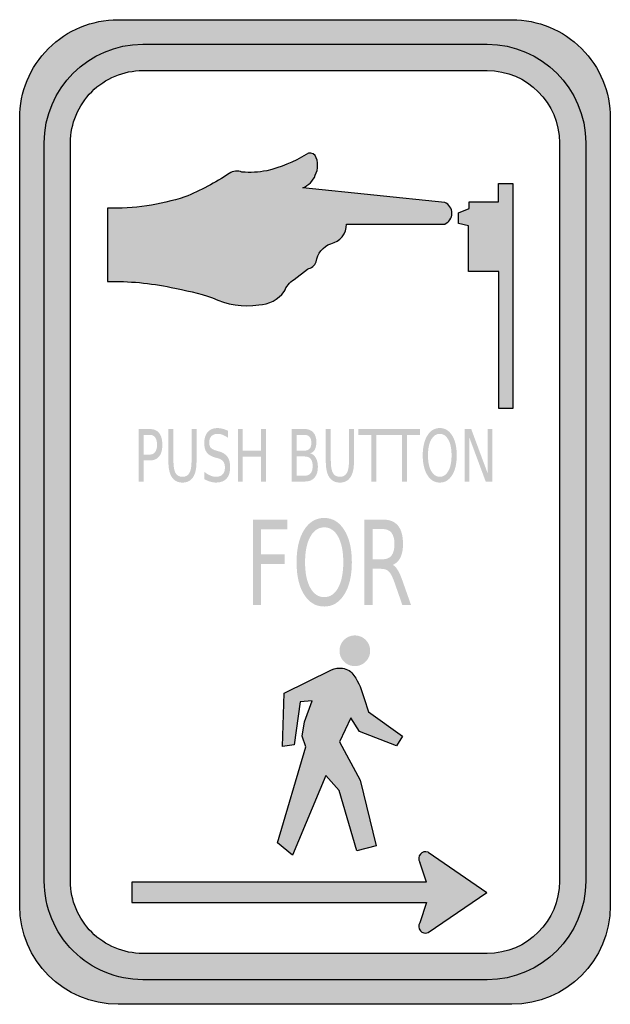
# Model space of a CAD drawing. Header units: inches. Extents: x -0.5 to 0.5, y -0.83 to 0.83.
import ezdxf

# ---------------------------------------------------------------- set-up
doc = ezdxf.new("R2010")
doc.units = ezdxf.units.IN
doc.header["$MEASUREMENT"] = 0

msp = doc.modelspace()

# ---------------------------------------------------------------- hatches: boundary and pattern name
h = msp.add_hatch(color=7)
edge = h.paths.add_edge_path()
edge.add_spline(control_points=[(-0.5, 0.6667), (-0.5, 0.7109), (-0.4824, 0.7533), (-0.4512, 0.7845), (-0.4199, 0.8158), (-0.3775, 0.8333), (-0.3333, 0.8333)], knot_values=[0, 0, 0, 0, 1, 1, 1, 2, 2, 2, 2], degree=3, periodic=0)
edge.add_line((-0.3333, 0.8333), (0.3333, 0.8333))
edge.add_spline(control_points=[(0.3333, 0.8333), (0.3775, 0.8333), (0.4199, 0.8158), (0.4512, 0.7845), (0.4824, 0.7533), (0.5, 0.7109), (0.5, 0.6667)], knot_values=[0, 0, 0, 0, 1, 1, 1, 2, 2, 2, 2], degree=3, periodic=0)
edge.add_line((0.5, 0.6667), (0.5, -0.6667))
edge.add_spline(control_points=[(0.5, -0.6667), (0.5, -0.7587), (0.4254, -0.8333), (0.3333, -0.8333)], knot_values=[0, 0, 0, 0, 1, 1, 1, 1], degree=3, periodic=0)
edge.add_line((0.3333, -0.8333), (-0.3333, -0.8333))
edge.add_spline(control_points=[(-0.3333, -0.8333), (-0.4254, -0.8333), (-0.5, -0.7587), (-0.5, -0.6667)], knot_values=[0, 0, 0, 0, 1, 1, 1, 1], degree=3, periodic=0)
edge.add_line((-0.5, -0.6667), (-0.5, 0.6667))
edge = h.paths.add_edge_path(flags=0)
edge.add_spline(control_points=[(0.2917, 0.7472), (0.3592, 0.7472), (0.4139, 0.6925), (0.4139, 0.625)], knot_values=[0, 0, 0, 0, 1, 1, 1, 1], degree=3, periodic=0)
edge.add_line((0.4139, 0.625), (0.4139, -0.625))
edge.add_spline(control_points=[(0.4139, -0.625), (0.4139, -0.6925), (0.3592, -0.7472), (0.2917, -0.7472)], knot_values=[0, 0, 0, 0, 1, 1, 1, 1], degree=3, periodic=0)
edge.add_line((0.2917, -0.7472), (-0.2917, -0.7472))
edge.add_spline(control_points=[(-0.2917, -0.7472), (-0.3241, -0.7472), (-0.3552, -0.7343), (-0.3781, -0.7114), (-0.401, -0.6885), (-0.4139, -0.6574), (-0.4139, -0.625)], knot_values=[0, 0, 0, 0, 1, 1, 1, 2, 2, 2, 2], degree=3, periodic=0)
edge.add_line((-0.4139, -0.625), (-0.4139, 0.625))
edge.add_spline(control_points=[(-0.4139, 0.625), (-0.4139, 0.6574), (-0.401, 0.6885), (-0.3781, 0.7114), (-0.3552, 0.7343), (-0.3241, 0.7472), (-0.2917, 0.7472)], knot_values=[0, 0, 0, 0, 1, 1, 1, 2, 2, 2, 2], degree=3, periodic=0)
edge.add_line((-0.2917, 0.7472), (0.2917, 0.7472))
h = msp.add_hatch(color=7)
edge = h.paths.add_edge_path()
edge.add_line((-0.3512, 0.5142), (-0.3512, 0.3901))
edge.add_spline(control_points=[(-0.3512, 0.3901), (-0.315, 0.391), (-0.2788, 0.3876), (-0.2434, 0.3801)], knot_values=[0, 0, 0, 0, 1, 1, 1, 1], degree=3, periodic=0)
edge.add_spline(control_points=[(-0.2434, 0.3801), (-0.2198, 0.3758), (-0.1965, 0.37), (-0.1736, 0.3627)], knot_values=[0, 0, 0, 0, 1, 1, 1, 1], degree=3, periodic=0)
edge.add_spline(control_points=[(-0.1736, 0.3627), (-0.1492, 0.3509), (-0.1218, 0.3466), (-0.095, 0.3505)], knot_values=[0, 0, 0, 0, 1, 1, 1, 1], degree=3, periodic=0)
edge.add_spline(control_points=[(-0.095, 0.3505), (-0.078, 0.3512), (-0.0623, 0.3596), (-0.0522, 0.3733)], knot_values=[0, 0, 0, 0, 1, 1, 1, 1], degree=3, periodic=0)
edge.add_spline(control_points=[(-0.0522, 0.3733), (-0.0487, 0.3815), (-0.0429, 0.3886), (-0.0355, 0.3938)], knot_values=[0, 0, 0, 0, 1, 1, 1, 1], degree=3, periodic=0)
edge.add_line((-0.0355, 0.3938), (-0.0126, 0.4112))
edge.add_spline(control_points=[(-0.0126, 0.4112), (-0.0061, 0.4127), (-0.0007, 0.4172), (0.002, 0.4234)], knot_values=[0, 0, 0, 0, 1, 1, 1, 1], degree=3, periodic=0)
edge.add_spline(control_points=[(0.002, 0.4234), (0.0039, 0.4374), (0.0134, 0.4493), (0.0268, 0.4542)], knot_values=[0, 0, 0, 0, 1, 1, 1, 1], degree=3, periodic=0)
edge.add_spline(control_points=[(0.0268, 0.4542), (0.0424, 0.4575), (0.0536, 0.4714), (0.0535, 0.4875)], knot_values=[0, 0, 0, 0, 1, 1, 1, 1], degree=3, periodic=0)
edge.add_line((0.0535, 0.4875), (0.2196, 0.4875))
edge.add_spline(control_points=[(0.2196, 0.4875), (0.227, 0.4904), (0.2319, 0.4976), (0.2319, 0.5056), (0.2319, 0.5136), (0.227, 0.5208), (0.2196, 0.5238)], knot_values=[0, 0, 0, 0, 1, 1, 1, 2, 2, 2, 2], degree=3, periodic=0)
edge.add_line((0.2196, 0.5238), (-0.0204, 0.549))
edge.add_spline(control_points=[(-0.0204, 0.549), (-0.0108, 0.5527), (-0.0031, 0.5603), (0.0005, 0.57)], knot_values=[0, 0, 0, 0, 1, 1, 1, 1], degree=3, periodic=0)
edge.add_spline(control_points=[(0.0005, 0.57), (0.0057, 0.5806), (0.0057, 0.5931), (0.0005, 0.6037)], knot_values=[0, 0, 0, 0, 1, 1, 1, 1], degree=3, periodic=0)
edge.add_spline(control_points=[(0.0005, 0.6037), (-0.0036, 0.6081), (-0.0103, 0.6088), (-0.0152, 0.6053)], knot_values=[0, 0, 0, 0, 1, 1, 1, 1], degree=3, periodic=0)
edge.add_spline(control_points=[(-0.0152, 0.6053), (-0.0358, 0.5925), (-0.0583, 0.5832), (-0.0818, 0.5776)], knot_values=[0, 0, 0, 0, 1, 1, 1, 1], degree=3, periodic=0)
edge.add_spline(control_points=[(-0.0818, 0.5776), (-0.0956, 0.575), (-0.1097, 0.5743), (-0.1237, 0.5753)], knot_values=[0, 0, 0, 0, 1, 1, 1, 1], degree=3, periodic=0)
edge.add_spline(control_points=[(-0.1237, 0.5753), (-0.1307, 0.5782), (-0.1388, 0.5774), (-0.1451, 0.573)], knot_values=[0, 0, 0, 0, 1, 1, 1, 1], degree=3, periodic=0)
edge.add_spline(control_points=[(-0.1451, 0.573), (-0.1688, 0.5574), (-0.194, 0.5441), (-0.2203, 0.5334)], knot_values=[0, 0, 0, 0, 1, 1, 1, 1], degree=3, periodic=0)
edge.add_spline(control_points=[(-0.2203, 0.5334), (-0.2625, 0.5197), (-0.3068, 0.5132), (-0.3512, 0.5142)], knot_values=[0, 0, 0, 0, 1, 1, 1, 1], degree=3, periodic=0)
for points in [[(0.3349, 0.5559), (0.3349, 0.1751), (0.3114, 0.1751), (0.3114, 0.4072), (0.2598, 0.4072), (0.2598, 0.4846), (0.2432, 0.4882), (0.2432, 0.5065), (0.2609, 0.5138), (0.2609, 0.5249), (0.3107, 0.5249), (0.3107, 0.5559), (0.3349, 0.5559)], [(-0.1306, 0.1405), (-0.1222, 0.1405), (-0.1222, 0.104), (-0.0916, 0.104), (-0.0916, 0.1405), (-0.0832, 0.1405), (-0.0832, 0.0516), (-0.0916, 0.0516), (-0.0916, 0.0939), (-0.1222, 0.0939), (-0.1222, 0.0516), (-0.1306, 0.0516), (-0.1306, 0.1405)], [(0.0731, 0.1405), (0.1258, 0.1405), (0.1258, 0.1303), (0.1037, 0.1303), (0.1037, 0.0516), (0.0952, 0.0516), (0.0952, 0.1303), (0.0731, 0.1303), (0.0731, 0.1405)], [(0.1253, 0.1405), (0.1779, 0.1405), (0.1779, 0.1303), (0.1558, 0.1303), (0.1558, 0.0516), (0.1473, 0.0516), (0.1473, 0.1303), (0.1253, 0.1303), (0.1253, 0.1405)], [(0.2532, 0.1405), (0.2645, 0.1405), (0.2921, 0.0661), (0.2921, 0.1405), (0.3003, 0.1405), (0.3003, 0.0516), (0.289, 0.0516), (0.2614, 0.1259), (0.2614, 0.0516), (0.2532, 0.0516), (0.2532, 0.1405)], [(-0.1052, -0.0128), (-0.0471, -0.0128), (-0.0471, -0.0292), (-0.0915, -0.0292), (-0.0915, -0.0718), (-0.0514, -0.0718), (-0.0514, -0.0882), (-0.0915, -0.0882), (-0.0915, -0.1572), (-0.1052, -0.1572), (-0.1052, -0.0128)], [(0.0934, -0.2349), (0.0933, -0.2324), (0.0929, -0.2299), (0.0923, -0.2274), (0.0915, -0.225), (0.0904, -0.2227), (0.0891, -0.2205), (0.0875, -0.2184), (0.0858, -0.2166), (0.0839, -0.2148), (0.0819, -0.2133), (0.0797, -0.212), (0.0774, -0.2109), (0.075, -0.2101), (0.0725, -0.2094), (0.07, -0.2091), (0.0675, -0.2089), (0.0649, -0.2091), (0.0624, -0.2094), (0.0599, -0.2101), (0.0575, -0.2109), (0.0552, -0.212), (0.053, -0.2133), (0.051, -0.2148), (0.0491, -0.2166), (0.0474, -0.2184), (0.0458, -0.2205), (0.0445, -0.2227), (0.0434, -0.225), (0.0426, -0.2274), (0.042, -0.2299), (0.0416, -0.2324), (0.0415, -0.2349), (0.0675, -0.2349), (0.0934, -0.2349)], [(0.0415, -0.2349), (0.0416, -0.2375), (0.042, -0.24), (0.0426, -0.2425), (0.0434, -0.2449), (0.0445, -0.2472), (0.0458, -0.2494), (0.0474, -0.2514), (0.0491, -0.2533), (0.051, -0.255), (0.053, -0.2565), (0.0552, -0.2579), (0.0575, -0.2589), (0.0599, -0.2598), (0.0624, -0.2604), (0.0649, -0.2608), (0.0675, -0.2609), (0.07, -0.2608), (0.0725, -0.2604), (0.075, -0.2598), (0.0774, -0.2589), (0.0797, -0.2579), (0.0819, -0.2565), (0.0839, -0.255), (0.0858, -0.2533), (0.0875, -0.2514), (0.0891, -0.2494), (0.0904, -0.2472), (0.0915, -0.2449), (0.0923, -0.2425), (0.0929, -0.24), (0.0933, -0.2375), (0.0934, -0.2349), (0.0675, -0.2349), (0.0415, -0.2349)], [(-0.31, -0.6267), (0.1889, -0.6267), (0.1775, -0.5925), (0.1764, -0.5903), (0.1758, -0.5881), (0.1756, -0.5856), (0.1761, -0.5833), (0.1769, -0.5811), (0.1783, -0.5792), (0.18, -0.5775), (0.1822, -0.5761), (0.1844, -0.5756), (0.1867, -0.575), (0.1892, -0.5753), (0.1914, -0.5761), (0.2911, -0.6439), (0.1914, -0.7117), (0.1892, -0.7125), (0.1867, -0.7128), (0.1844, -0.7125), (0.1822, -0.7117), (0.18, -0.7103), (0.1783, -0.7086), (0.1769, -0.7067), (0.1761, -0.7044), (0.1756, -0.7022), (0.1758, -0.6997), (0.1764, -0.6975), (0.1775, -0.6953), (0.1889, -0.6611), (-0.31, -0.6611), (-0.31, -0.6267)]]:
    msp.add_hatch(color=7).paths.add_polyline_path(points)
h = msp.add_hatch(color=7)
edge = h.paths.add_edge_path()
edge.add_line((-0.2987, 0.1405), (-0.2797, 0.1405))
edge.add_spline(control_points=[(-0.2797, 0.1405), (-0.2727, 0.1405), (-0.2675, 0.1382), (-0.2639, 0.1337), (-0.2603, 0.1292), (-0.2585, 0.1226), (-0.2585, 0.1139), (-0.2585, 0.1051), (-0.2603, 0.0985), (-0.2639, 0.094), (-0.2675, 0.0895), (-0.2727, 0.0873), (-0.2797, 0.0873)], knot_values=[0, 0, 0, 0, 1, 1, 1, 2, 2, 2, 3, 3, 3, 4, 4, 4, 4], degree=3, periodic=0)
edge.add_line((-0.2797, 0.0873), (-0.2903, 0.0873))
edge.add_line((-0.2903, 0.0873), (-0.2903, 0.0516))
edge.add_line((-0.2903, 0.0516), (-0.2987, 0.0516))
edge.add_line((-0.2987, 0.0516), (-0.2987, 0.1405))
edge = h.paths.add_edge_path(flags=0)
edge.add_line((-0.2903, 0.1306), (-0.2903, 0.0972))
edge.add_line((-0.2903, 0.0972), (-0.2797, 0.0972))
edge.add_spline(control_points=[(-0.2797, 0.0972), (-0.2758, 0.0972), (-0.2728, 0.0986), (-0.2706, 0.1015), (-0.2685, 0.1044), (-0.2674, 0.1086), (-0.2674, 0.1139), (-0.2674, 0.1192), (-0.2685, 0.1233), (-0.2706, 0.1262), (-0.2728, 0.1291), (-0.2758, 0.1306), (-0.2797, 0.1306)], knot_values=[0, 0, 0, 0, 1, 1, 1, 2, 2, 2, 3, 3, 3, 4, 4, 4, 4], degree=3, periodic=0)
edge.add_line((-0.2797, 0.1306), (-0.2903, 0.1306))
h = msp.add_hatch(color=7)
edge = h.paths.add_edge_path()
edge.add_line((-0.2482, 0.1405), (-0.2397, 0.1405))
edge.add_line((-0.2397, 0.1405), (-0.2397, 0.0865))
edge.add_spline(control_points=[(-0.2397, 0.0865), (-0.2397, 0.0769), (-0.2385, 0.0701), (-0.2361, 0.0659), (-0.2337, 0.0617), (-0.2298, 0.0596), (-0.2244, 0.0596), (-0.219, 0.0596), (-0.2151, 0.0617), (-0.2127, 0.0659), (-0.2102, 0.0701), (-0.209, 0.0769), (-0.209, 0.0865)], knot_values=[0, 0, 0, 0, 1, 1, 1, 2, 2, 2, 3, 3, 3, 4, 4, 4, 4], degree=3, periodic=0)
edge.add_line((-0.209, 0.0865), (-0.209, 0.1405))
edge.add_line((-0.209, 0.1405), (-0.2006, 0.1405))
edge.add_line((-0.2006, 0.1405), (-0.2006, 0.085))
edge.add_spline(control_points=[(-0.2006, 0.085), (-0.2006, 0.0734), (-0.2026, 0.0646), (-0.2066, 0.0587), (-0.2106, 0.0528), (-0.2165, 0.0498), (-0.2244, 0.0498), (-0.2322, 0.0498), (-0.2382, 0.0528), (-0.2422, 0.0587), (-0.2462, 0.0646), (-0.2482, 0.0734), (-0.2482, 0.085)], knot_values=[0, 0, 0, 0, 1, 1, 1, 2, 2, 2, 3, 3, 3, 4, 4, 4, 4], degree=3, periodic=0)
edge.add_line((-0.2482, 0.085), (-0.2482, 0.1405))
h = msp.add_hatch(color=7)
edge = h.paths.add_edge_path()
edge.add_line((-0.1475, 0.1375), (-0.1475, 0.1258))
edge.add_spline(control_points=[(-0.1475, 0.1258), (-0.1507, 0.128), (-0.1537, 0.1296), (-0.1565, 0.1307), (-0.1593, 0.1318), (-0.1621, 0.1323), (-0.1647, 0.1323), (-0.1693, 0.1323), (-0.1728, 0.131), (-0.1753, 0.1285), (-0.1778, 0.126), (-0.1791, 0.1223), (-0.1791, 0.1177), (-0.1791, 0.1137), (-0.1782, 0.1108), (-0.1766, 0.1088), (-0.1749, 0.1068), (-0.1718, 0.1051), (-0.1672, 0.1039)], knot_values=[0, 0, 0, 0, 1, 1, 1, 2, 2, 2, 3, 3, 3, 4, 4, 4, 5, 5, 5, 6, 6, 6, 6], degree=3, periodic=0)
edge.add_line((-0.1672, 0.1039), (-0.1621, 0.1024))
edge.add_spline(control_points=[(-0.1621, 0.1024), (-0.1558, 0.1007), (-0.1512, 0.0977), (-0.1482, 0.0934), (-0.1452, 0.0891), (-0.1437, 0.0833), (-0.1437, 0.0761), (-0.1437, 0.0675), (-0.1457, 0.061), (-0.1498, 0.0565), (-0.1538, 0.0521), (-0.1598, 0.0498), (-0.1676, 0.0498), (-0.1705, 0.0498), (-0.1736, 0.0503), (-0.177, 0.0513), (-0.1803, 0.0522), (-0.1837, 0.0536), (-0.1873, 0.0555)], knot_values=[0, 0, 0, 0, 1, 1, 1, 2, 2, 2, 3, 3, 3, 4, 4, 4, 5, 5, 5, 6, 6, 6, 6], degree=3, periodic=0)
edge.add_line((-0.1873, 0.0555), (-0.1873, 0.0679))
edge.add_spline(control_points=[(-0.1873, 0.0679), (-0.1839, 0.0651), (-0.1805, 0.0631), (-0.1772, 0.0617), (-0.1739, 0.0603), (-0.1707, 0.0596), (-0.1676, 0.0596), (-0.1628, 0.0596), (-0.159, 0.061), (-0.1564, 0.0637), (-0.1538, 0.0664), (-0.1525, 0.0702), (-0.1525, 0.0752), (-0.1525, 0.0796), (-0.1535, 0.083), (-0.1553, 0.0855), (-0.1572, 0.0879), (-0.1603, 0.0898), (-0.1646, 0.091)], knot_values=[0, 0, 0, 0, 1, 1, 1, 2, 2, 2, 3, 3, 3, 4, 4, 4, 5, 5, 5, 6, 6, 6, 6], degree=3, periodic=0)
edge.add_line((-0.1646, 0.091), (-0.1697, 0.0924))
edge.add_spline(control_points=[(-0.1697, 0.0924), (-0.176, 0.0942), (-0.1805, 0.097), (-0.1833, 0.1008), (-0.1861, 0.1046), (-0.1875, 0.1099), (-0.1875, 0.1167), (-0.1875, 0.1246), (-0.1856, 0.1308), (-0.1817, 0.1353), (-0.1778, 0.1398), (-0.1725, 0.1421), (-0.1657, 0.1421), (-0.1628, 0.1421), (-0.1598, 0.1417), (-0.1568, 0.1409), (-0.1537, 0.1402), (-0.1506, 0.1391), (-0.1475, 0.1375)], knot_values=[0, 0, 0, 0, 1, 1, 1, 2, 2, 2, 3, 3, 3, 4, 4, 4, 5, 5, 5, 6, 6, 6, 6], degree=3, periodic=0)
h = msp.add_hatch(color=7)
edge = h.paths.add_edge_path()
edge.add_line((-0.0393, 0.1405), (-0.0178, 0.1405))
edge.add_spline(control_points=[(-0.0178, 0.1405), (-0.0114, 0.1405), (-0.0064, 0.1386), (-0.0029, 0.1347), (0.0005, 0.1309), (0.0023, 0.1255), (0.0023, 0.1185), (0.0023, 0.1131), (0.0014, 0.1087), (-0.0004, 0.1055), (-0.0022, 0.1023), (-0.0048, 0.1003), (-0.0082, 0.0995)], knot_values=[0, 0, 0, 0, 1, 1, 1, 2, 2, 2, 3, 3, 3, 4, 4, 4, 4], degree=3, periodic=0)
edge.add_spline(control_points=[(-0.0082, 0.0995), (-0.0041, 0.0982), (-0.0009, 0.0956), (0.0014, 0.0916), (0.0037, 0.0875), (0.0049, 0.0825), (0.0049, 0.0765), (0.0049, 0.0685), (0.003, 0.0624), (-0.0008, 0.0581), (-0.0046, 0.0537), (-0.01, 0.0516), (-0.0169, 0.0516)], knot_values=[0, 0, 0, 0, 1, 1, 1, 2, 2, 2, 3, 3, 3, 4, 4, 4, 4], degree=3, periodic=0)
edge.add_line((-0.0169, 0.0516), (-0.0393, 0.0516))
edge.add_line((-0.0393, 0.0516), (-0.0393, 0.1405))
edge = h.paths.add_edge_path(flags=0)
edge.add_line((-0.0309, 0.094), (-0.0309, 0.0615))
edge.add_line((-0.0309, 0.0615), (-0.0174, 0.0615))
edge.add_spline(control_points=[(-0.0174, 0.0615), (-0.0128, 0.0615), (-0.0095, 0.0628), (-0.0073, 0.0655), (-0.0051, 0.0682), (-0.004, 0.0723), (-0.004, 0.0778), (-0.004, 0.0833), (-0.0051, 0.0874), (-0.0073, 0.0901), (-0.0095, 0.0927), (-0.0128, 0.094), (-0.0174, 0.094)], knot_values=[0, 0, 0, 0, 1, 1, 1, 2, 2, 2, 3, 3, 3, 4, 4, 4, 4], degree=3, periodic=0)
edge.add_line((-0.0174, 0.094), (-0.0309, 0.094))
edge = h.paths.add_edge_path(flags=0)
edge.add_line((-0.0309, 0.1306), (-0.0309, 0.1038))
edge.add_line((-0.0309, 0.1038), (-0.0184, 0.1038))
edge.add_spline(control_points=[(-0.0184, 0.1038), (-0.0143, 0.1038), (-0.0112, 0.1049), (-0.0092, 0.1071), (-0.0072, 0.1093), (-0.0062, 0.1127), (-0.0062, 0.1172), (-0.0062, 0.1217), (-0.0072, 0.125), (-0.0092, 0.1272), (-0.0112, 0.1295), (-0.0143, 0.1306), (-0.0184, 0.1306)], knot_values=[0, 0, 0, 0, 1, 1, 1, 2, 2, 2, 3, 3, 3, 4, 4, 4, 4], degree=3, periodic=0)
edge.add_line((-0.0184, 0.1306), (-0.0309, 0.1306))
h = msp.add_hatch(color=7)
edge = h.paths.add_edge_path()
edge.add_line((0.0183, 0.1405), (0.0268, 0.1405))
edge.add_line((0.0268, 0.1405), (0.0268, 0.0865))
edge.add_spline(control_points=[(0.0268, 0.0865), (0.0268, 0.0769), (0.028, 0.0701), (0.0304, 0.0659), (0.0328, 0.0617), (0.0367, 0.0596), (0.0422, 0.0596), (0.0475, 0.0596), (0.0514, 0.0617), (0.0539, 0.0659), (0.0563, 0.0701), (0.0575, 0.0769), (0.0575, 0.0865)], knot_values=[0, 0, 0, 0, 1, 1, 1, 2, 2, 2, 3, 3, 3, 4, 4, 4, 4], degree=3, periodic=0)
edge.add_line((0.0575, 0.0865), (0.0575, 0.1405))
edge.add_line((0.0575, 0.1405), (0.066, 0.1405))
edge.add_line((0.066, 0.1405), (0.066, 0.085))
edge.add_spline(control_points=[(0.066, 0.085), (0.066, 0.0734), (0.0639, 0.0646), (0.0599, 0.0587), (0.0559, 0.0528), (0.05, 0.0498), (0.0422, 0.0498), (0.0343, 0.0498), (0.0284, 0.0528), (0.0243, 0.0587), (0.0203, 0.0646), (0.0183, 0.0734), (0.0183, 0.085)], knot_values=[0, 0, 0, 0, 1, 1, 1, 2, 2, 2, 3, 3, 3, 4, 4, 4, 4], degree=3, periodic=0)
edge.add_line((0.0183, 0.085), (0.0183, 0.1405))
h = msp.add_hatch(color=7)
edge = h.paths.add_edge_path()
edge.add_spline(control_points=[(0.2113, 0.1421), (0.22, 0.1421), (0.227, 0.1379), (0.2322, 0.1295), (0.2374, 0.1212), (0.24, 0.11), (0.24, 0.0959), (0.24, 0.0819), (0.2374, 0.0707), (0.2322, 0.0624), (0.227, 0.054), (0.22, 0.0498), (0.2113, 0.0498), (0.2025, 0.0498), (0.1955, 0.054), (0.1903, 0.0623), (0.1851, 0.0707), (0.1824, 0.0819), (0.1824, 0.0959), (0.1824, 0.11), (0.1851, 0.1212), (0.1903, 0.1295), (0.1955, 0.1379), (0.2025, 0.1421), (0.2113, 0.1421)], knot_values=[0, 0, 0, 0, 1, 1, 1, 2, 2, 2, 3, 3, 3, 4, 4, 4, 5, 5, 5, 6, 6, 6, 7, 7, 7, 8, 8, 8, 8], degree=3, periodic=0)
edge = h.paths.add_edge_path(flags=0)
edge.add_spline(control_points=[(0.2113, 0.1323), (0.2052, 0.1323), (0.2003, 0.1291), (0.1967, 0.1225), (0.1931, 0.116), (0.1913, 0.1072), (0.1913, 0.0959), (0.1913, 0.0847), (0.1931, 0.0759), (0.1967, 0.0694), (0.2003, 0.0629), (0.2052, 0.0596), (0.2113, 0.0596), (0.2174, 0.0596), (0.2222, 0.0629), (0.2258, 0.0694), (0.2294, 0.0759), (0.2312, 0.0847), (0.2312, 0.0959), (0.2312, 0.1072), (0.2294, 0.116), (0.2258, 0.1225), (0.2222, 0.1291), (0.2174, 0.1323), (0.2113, 0.1323)], knot_values=[0, 0, 0, 0, 1, 1, 1, 2, 2, 2, 3, 3, 3, 4, 4, 4, 5, 5, 5, 6, 6, 6, 7, 7, 7, 8, 8, 8, 8], degree=3, periodic=0)
h = msp.add_hatch(color=7)
edge = h.paths.add_edge_path()
edge.add_spline(control_points=[(0.0156, -0.0101), (0.0298, -0.0101), (0.0411, -0.0169), (0.0496, -0.0305), (0.0581, -0.0441), (0.0624, -0.0623), (0.0624, -0.0851), (0.0624, -0.1079), (0.0581, -0.1261), (0.0496, -0.1396), (0.0411, -0.1532), (0.0298, -0.16), (0.0156, -0.16), (0.0014, -0.16), (-0.01, -0.1532), (-0.0185, -0.1397), (-0.027, -0.1261), (-0.0312, -0.108), (-0.0312, -0.0851), (-0.0312, -0.0623), (-0.027, -0.0441), (-0.0185, -0.0305), (-0.01, -0.0169), (0.0014, -0.0101), (0.0156, -0.0101)], knot_values=[0, 0, 0, 0, 1, 1, 1, 2, 2, 2, 3, 3, 3, 4, 4, 4, 5, 5, 5, 6, 6, 6, 7, 7, 7, 8, 8, 8, 8], degree=3, periodic=0)
edge = h.paths.add_edge_path(flags=0)
edge.add_spline(control_points=[(0.0156, -0.026), (0.0057, -0.026), (-0.0022, -0.0313), (-0.008, -0.0419), (-0.0139, -0.0525), (-0.0168, -0.0669), (-0.0168, -0.0851), (-0.0168, -0.1033), (-0.0139, -0.1177), (-0.008, -0.1283), (-0.0022, -0.1389), (0.0057, -0.1441), (0.0156, -0.1441), (0.0256, -0.1441), (0.0334, -0.1389), (0.0392, -0.1283), (0.045, -0.1177), (0.0479, -0.1033), (0.0479, -0.0851), (0.0479, -0.0669), (0.045, -0.0525), (0.0392, -0.0419), (0.0334, -0.0313), (0.0256, -0.026), (0.0156, -0.026)], knot_values=[0, 0, 0, 0, 1, 1, 1, 2, 2, 2, 3, 3, 3, 4, 4, 4, 5, 5, 5, 6, 6, 6, 7, 7, 7, 8, 8, 8, 8], degree=3, periodic=0)
h = msp.add_hatch(color=7)
edge = h.paths.add_edge_path()
edge.add_spline(control_points=[(0.1317, -0.0895), (0.1346, -0.0909), (0.1375, -0.0939), (0.1403, -0.0986), (0.1431, -0.1032), (0.1458, -0.1096), (0.1486, -0.1177)], knot_values=[0, 0, 0, 0, 1, 1, 1, 2, 2, 2, 2], degree=3, periodic=0)
edge.add_line((0.1486, -0.1177), (0.1625, -0.1572))
edge.add_line((0.1625, -0.1572), (0.1478, -0.1572))
edge.add_line((0.1478, -0.1572), (0.1349, -0.1201))
edge.add_spline(control_points=[(0.1349, -0.1201), (0.1316, -0.1105), (0.1283, -0.1041), (0.1252, -0.1009), (0.122, -0.0977), (0.1178, -0.0962), (0.1123, -0.0962)], knot_values=[0, 0, 0, 0, 1, 1, 1, 2, 2, 2, 2], degree=3, periodic=0)
edge.add_line((0.1123, -0.0962), (0.0974, -0.0962))
edge.add_line((0.0974, -0.0962), (0.0974, -0.1572))
edge.add_line((0.0974, -0.1572), (0.0838, -0.1572))
edge.add_line((0.0838, -0.1572), (0.0838, -0.0128))
edge.add_line((0.0838, -0.0128), (0.1146, -0.0128))
edge.add_spline(control_points=[(0.1146, -0.0128), (0.1262, -0.0128), (0.1348, -0.0162), (0.1405, -0.0231), (0.1462, -0.03), (0.149, -0.0404), (0.149, -0.0544), (0.149, -0.0635), (0.1476, -0.071), (0.1446, -0.077), (0.1417, -0.083), (0.1374, -0.0872), (0.1317, -0.0895)], knot_values=[0, 0, 0, 0, 1, 1, 1, 2, 2, 2, 3, 3, 3, 4, 4, 4, 4], degree=3, periodic=0)
edge = h.paths.add_edge_path(flags=0)
edge.add_line((0.0974, -0.0288), (0.0974, -0.0801))
edge.add_line((0.0974, -0.0801), (0.1146, -0.0801))
edge.add_spline(control_points=[(0.1146, -0.0801), (0.1212, -0.0801), (0.1262, -0.0779), (0.1296, -0.0736), (0.1329, -0.0692), (0.1346, -0.0628), (0.1346, -0.0544), (0.1346, -0.0459), (0.1329, -0.0395), (0.1296, -0.0353), (0.1262, -0.031), (0.1212, -0.0288), (0.1146, -0.0288)], knot_values=[0, 0, 0, 0, 1, 1, 1, 2, 2, 2, 3, 3, 3, 4, 4, 4, 4], degree=3, periodic=0)
edge.add_line((0.1146, -0.0288), (0.0974, -0.0288))
h = msp.add_hatch(color=7)
edge = h.paths.add_edge_path()
edge.add_line((-0.0379, -0.5811), (-0.0633, -0.5598))
edge.add_line((-0.0633, -0.5598), (-0.0156, -0.3975))
edge.add_line((-0.0156, -0.3975), (-0.0218, -0.3797))
edge.add_line((-0.0218, -0.3797), (-0.0176, -0.3552))
edge.add_line((-0.0176, -0.3552), (-0.0049, -0.3195))
edge.add_line((-0.0049, -0.3195), (-0.0251, -0.3212))
edge.add_line((-0.0251, -0.3212), (-0.035, -0.3941))
edge.add_line((-0.035, -0.3941), (-0.0549, -0.397))
edge.add_line((-0.0549, -0.397), (-0.0522, -0.3068))
edge.add_line((-0.0522, -0.3068), (0.0282, -0.2673))
edge.add_spline(control_points=[(0.0282, -0.2673), (0.0339, -0.2645), (0.0404, -0.2635), (0.0467, -0.2644), (0.0546, -0.2656), (0.0616, -0.27), (0.066, -0.2766), (0.0739, -0.2886), (0.0796, -0.3018), (0.0831, -0.3158)], knot_values=[0, 0, 0, 0, 1, 1, 1, 2, 2, 2, 3, 3, 3, 3], degree=3, periodic=0)
edge.add_line((0.0831, -0.3158), (0.0903, -0.3383))
edge.add_line((0.0903, -0.3383), (0.1483, -0.3797))
edge.add_line((0.1483, -0.3797), (0.1379, -0.3958))
edge.add_line((0.1379, -0.3958), (0.0754, -0.3715))
edge.add_line((0.0754, -0.3715), (0.0607, -0.3485))
edge.add_line((0.0607, -0.3485), (0.0414, -0.3889))
edge.add_line((0.0414, -0.3889), (0.0762, -0.4541))
edge.add_line((0.0762, -0.4541), (0.1038, -0.5649))
edge.add_line((0.1038, -0.5649), (0.0706, -0.5733))
edge.add_line((0.0706, -0.5733), (0.0408, -0.4712))
edge.add_line((0.0408, -0.4712), (0.0185, -0.4459))
edge.add_line((0.0185, -0.4459), (-0.0379, -0.5811))

# ---------------------------------------------------------------- linework, layer by layer
at = {"color": 7}
for p, q in [((0.1914, -0.576), (0.2912, -0.6439)), ((0.1889, -0.6268), (0.1774, -0.5925)), ((0.1889, -0.6268), (-0.31, -0.6268)), ((-0.31, -0.6268), (-0.31, -0.661)), ((0.1914, -0.7118), (0.2912, -0.6439)), ((-0.31, -0.661), (0.1889, -0.661)), ((0.1889, -0.661), (0.1774, -0.6953))]:
    msp.add_line(p, q, dxfattribs=at)
for points in [[(-0.3333, 0.8333), (0.3333, 0.8333)], [(-0.2917, 0.7917), (0.2917, 0.7917)], [(-0.2917, 0.7472), (0.2917, 0.7472)], [(-0.5, -0.6667), (-0.5, 0.6667)], [(0.5, 0.6667), (0.5, -0.6667)], [(-0.4583, -0.625), (-0.4583, 0.625)], [(-0.4139, -0.625), (-0.4139, 0.625)], [(0.4139, 0.625), (0.4139, -0.625)], [(0.4583, 0.625), (0.4583, -0.625)], [(0.2196, 0.5238), (-0.0204, 0.549)], [(-0.3512, 0.5142), (-0.3512, 0.3901)], [(0.0535, 0.4875), (0.2196, 0.4875)], [(-0.0355, 0.3938), (-0.0126, 0.4112)], [(-0.0379, -0.5811), (-0.0633, -0.5598), (-0.0156, -0.3975), (-0.0218, -0.3797), (-0.0176, -0.3552), (-0.0049, -0.3195), (-0.0251, -0.3212), (-0.035, -0.3941), (-0.0549, -0.397), (-0.0522, -0.3068), (0.0282, -0.2673)], [(0.0831, -0.3158), (0.0903, -0.3383), (0.1483, -0.3797), (0.1379, -0.3958), (0.0754, -0.3715), (0.0607, -0.3485), (0.0414, -0.3889), (0.0762, -0.4541), (0.1038, -0.5649), (0.0706, -0.5733), (0.0408, -0.4712), (0.0185, -0.4459), (-0.0379, -0.5811)], [(0.2917, -0.7472), (-0.2917, -0.7472)], [(0.2917, -0.7917), (-0.2917, -0.7917)], [(0.3333, -0.8333), (-0.3333, -0.8333)]]:
    msp.add_lwpolyline(points, dxfattribs=at)
msp.add_lwpolyline([(0.3349, 0.5559), (0.3349, 0.1751), (0.3114, 0.1751), (0.3114, 0.4072), (0.2598, 0.4072), (0.2598, 0.4846), (0.2432, 0.4882), (0.2432, 0.5065), (0.2609, 0.5138), (0.2609, 0.5249), (0.3107, 0.5249), (0.3107, 0.5559), (0.3349, 0.5559)], close=True, dxfattribs=at)
for points, knots in [([(-0.5, 0.6667), (-0.5, 0.7109), (-0.4824, 0.7533), (-0.4512, 0.7845), (-0.4199, 0.8158), (-0.3775, 0.8333), (-0.3333, 0.8333)], [0, 0, 0, 0, 1, 1, 1, 2, 2, 2, 2]), ([(0.3333, 0.8333), (0.3775, 0.8333), (0.4199, 0.8158), (0.4512, 0.7845), (0.4824, 0.7533), (0.5, 0.7109), (0.5, 0.6667)], [0, 0, 0, 0, 1, 1, 1, 2, 2, 2, 2]), ([(-0.4139, 0.625), (-0.4139, 0.6574), (-0.401, 0.6885), (-0.3781, 0.7114), (-0.3552, 0.7343), (-0.3241, 0.7472), (-0.2917, 0.7472)], [0, 0, 0, 0, 1, 1, 1, 2, 2, 2, 2]), ([(0.2196, 0.4875), (0.227, 0.4904), (0.2319, 0.4976), (0.2319, 0.5056), (0.2319, 0.5136), (0.227, 0.5208), (0.2196, 0.5238)], [0, 0, 0, 0, 1, 1, 1, 2, 2, 2, 2]), ([(0.0282, -0.2673), (0.0339, -0.2645), (0.0404, -0.2635), (0.0467, -0.2644), (0.0546, -0.2656), (0.0616, -0.27), (0.066, -0.2766), (0.0739, -0.2886), (0.0796, -0.3018), (0.0831, -0.3158)], [0, 0, 0, 0, 1, 1, 1, 2, 2, 2, 3, 3, 3, 3]), ([(0.1914, -0.576), (0.1869, -0.5741), (0.1816, -0.5753), (0.1784, -0.5791), (0.1751, -0.5829), (0.1748, -0.5883), (0.1774, -0.5925)], [0, 0, 0, 0, 1, 1, 1, 2, 2, 2, 2]), ([(-0.2917, -0.7917), (-0.3359, -0.7917), (-0.3783, -0.7741), (-0.4095, -0.7429), (-0.4408, -0.7116), (-0.4583, -0.6692), (-0.4583, -0.625)], [0, 0, 0, 0, 1, 1, 1, 2, 2, 2, 2]), ([(-0.2917, -0.7472), (-0.3241, -0.7472), (-0.3552, -0.7343), (-0.3781, -0.7114), (-0.401, -0.6885), (-0.4139, -0.6574), (-0.4139, -0.625)], [0, 0, 0, 0, 1, 1, 1, 2, 2, 2, 2]), ([(0.1774, -0.6953), (0.1748, -0.6995), (0.1751, -0.7049), (0.1784, -0.7087), (0.1816, -0.7125), (0.1869, -0.7137), (0.1914, -0.7118)], [0, 0, 0, 0, 1, 1, 1, 2, 2, 2, 2])]:
    msp.add_open_spline(points, degree=3, knots=knots, dxfattribs=at)
for points in [[(-0.4583, 0.625), (-0.4583, 0.717), (-0.3837, 0.7917), (-0.2917, 0.7917)], [(0.2917, 0.7917), (0.3837, 0.7917), (0.4583, 0.717), (0.4583, 0.625)], [(0.2917, 0.7472), (0.3592, 0.7472), (0.4139, 0.6925), (0.4139, 0.625)], [(-0.0152, 0.6053), (-0.0358, 0.5925), (-0.0583, 0.5832), (-0.0818, 0.5776)], [(0.0005, 0.6037), (-0.0036, 0.6081), (-0.0103, 0.6088), (-0.0152, 0.6053)], [(0.0005, 0.57), (0.0057, 0.5806), (0.0057, 0.5931), (0.0005, 0.6037)], [(-0.1451, 0.573), (-0.1688, 0.5574), (-0.194, 0.5441), (-0.2203, 0.5334)], [(-0.1237, 0.5753), (-0.1307, 0.5782), (-0.1388, 0.5774), (-0.1451, 0.573)], [(-0.0818, 0.5776), (-0.0956, 0.575), (-0.1097, 0.5743), (-0.1237, 0.5753)], [(-0.0204, 0.549), (-0.0108, 0.5527), (-0.0031, 0.5603), (0.0005, 0.57)], [(-0.2203, 0.5334), (-0.2625, 0.5197), (-0.3068, 0.5132), (-0.3512, 0.5142)], [(0.0268, 0.4542), (0.0424, 0.4575), (0.0536, 0.4714), (0.0535, 0.4875)], [(0.002, 0.4234), (0.0039, 0.4374), (0.0134, 0.4493), (0.0268, 0.4542)], [(-0.0126, 0.4112), (-0.0061, 0.4127), (-0.0007, 0.4172), (0.002, 0.4234)], [(-0.3512, 0.3901), (-0.315, 0.391), (-0.2788, 0.3876), (-0.2434, 0.3801)], [(-0.0522, 0.3733), (-0.0487, 0.3815), (-0.0429, 0.3886), (-0.0355, 0.3938)], [(-0.2434, 0.3801), (-0.2198, 0.3758), (-0.1965, 0.37), (-0.1736, 0.3627)], [(-0.095, 0.3505), (-0.078, 0.3512), (-0.0623, 0.3596), (-0.0522, 0.3733)], [(-0.1736, 0.3627), (-0.1492, 0.3509), (-0.1218, 0.3466), (-0.095, 0.3505)], [(0.4583, -0.625), (0.4583, -0.717), (0.3837, -0.7917), (0.2917, -0.7917)], [(0.4139, -0.625), (0.4139, -0.6925), (0.3592, -0.7472), (0.2917, -0.7472)], [(-0.3333, -0.8333), (-0.4254, -0.8333), (-0.5, -0.7587), (-0.5, -0.6667)], [(0.5, -0.6667), (0.5, -0.7587), (0.4254, -0.8333), (0.3333, -0.8333)]]:
    msp.add_open_spline(points, degree=3, dxfattribs=at)

doc.saveas('drawing.dxf')
